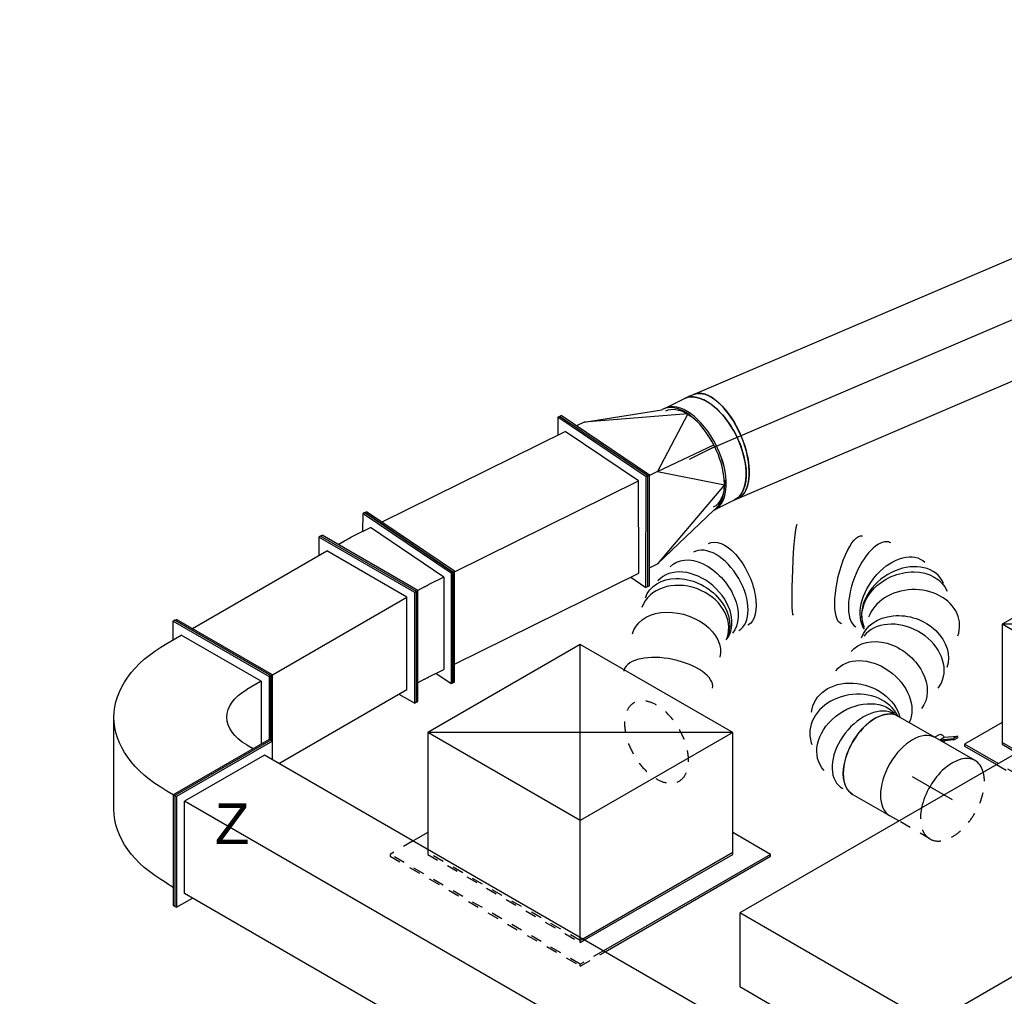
# Model space of a CAD drawing. Extents: x -138812 to 250702, y -18987 to 104055.
# Tile 8 of 193: x 6539 to 8717, y 23680 to 25840. Entities that reach past the tile are written whole.
import ezdxf
from ezdxf.enums import TextEntityAlignment as Align

# ---------------------------------------------------------------- set-up
doc = ezdxf.new("R2010")
doc.units = 0
doc.header["$LTSCALE"] = 50
doc.linetypes.add('CENTER2', pattern=[28.575, 19.05, -3.175, 3.175, -3.175])
doc.linetypes.add('STREEPJES', pattern=[0.1, 0.05, -0.05])
doc.layers.get('0').update_dxf_attribs({"linetype": 'CONTINUOUS'})
for name, color, linetype in [('lMcht aanvoer bestaand_PR', 1, 'CONTINUOUS'), ('lucht aanvoer bestaand', 8, 'CONTINUOUS'), ('lucht aanvoer bestaand_HL', 1, 'CONTINUOUS'), ('WL570---_RETOUR_RST', 2, 'CONTINUOUS'), ('WL570---_RETOUR_RST_HL', 1, 'CONTINUOUS'), ('WL570---_TOEVOER', 3, 'CONTINUOUS'), ('WL570---_TOEVOER_HL', 8, 'CONTINUOUS'), ('WL570---_TOEVOER_RST', 2, 'CONTINUOUS'), ('WL570---_TOEVOER_RST_HL', 1, 'CONTINUOUS'), ('WL5911--_D', 2, 'CONTINUOUS'), ('WM570---_RETOUR_RST_PR', 1, 'CONTINUOUS'), ('WM570---_TOEVOER_PR', 1, 'CONTINUOUS'), ('WM570---_TOEVOER_RST_PR', 1, 'CONTINUOUS')]:
    doc.layers.add(name, color=color, linetype=linetype)
doc.styles.add('BURO-018', font='ARIAL.TTF', dxfattribs={"height": 90})
doc.styles.add('BURO-025', font='ARIAL.TTF', dxfattribs={"height": 125})

# ---------------------------------------------------------------- blocks, each defined once
blk = doc.blocks.new('*U784')
at = {"color": 0, "ltscale": 10}
for p, q in [((0, 212.1, -5805.9), (4.1, 212.1, -5805.9)), ((122.5, 0, -5805.9), (0, 212.1, -5805.9)), ((126.6, 0, -5805.9), (4.1, 212.1, -5805.9)), ((1844.4, 212.1, -5805.9), (1824, 176.8, -5805.9)), ((1848.5, 212.1, -5805.9), (1844.4, 212.1, -5805.9)), ((1966.9, 0, -5805.9), (1844.4, 212.1, -5805.9)), ((1971, 0, -5805.9), (1848.5, 212.1, -5805.9)), ((24.5, 176.8, -5805.9), (1844.4, 176.8, -5805.9)), ((1844.4, 176.8, -5805.9), (1946.5, 0, -5805.9)), ((122.5, 0, -5805.9), (126.6, 0, -5805.9)), ((126.6, 0, -5805.9), (1946.5, 0, -5805.9)), ((1844.4, -176.8, -5805.9), (1946.5, 0, -5805.9)), ((1844.4, -212.1, -5805.9), (1966.9, 0, -5805.9)), ((0, -212.1, -5805.9), (122.5, 0, -5805.9)), ((4.1, -212.1, -5805.9), (126.6, 0, -5805.9)), ((1848.5, -212.1, -5805.9), (1971, 0, -5805.9)), ((1971, 0, -5805.9), (1966.9, 0, -5805.9)), ((24.5, -176.8, -5805.9), (1844.4, -176.8, -5805.9)), ((1824, -176.8, -5805.9), (1844.4, -212.1, -5805.9)), ((0, -212.1, -5805.9), (4.1, -212.1, -5805.9)), ((1848.5, -212.1, -5805.9), (1844.4, -212.1, -5805.9))]:
    blk.add_line(p, q, dxfattribs=at)
at = {"layer": 'lMcht aanvoer bestaand_PR', "color": 1, "style": 'BURO-018'}
blk.add_attdef('POSNR', text='', height=90, dxfattribs=at).set_placement((0, 0), align=Align.MIDDLE)
blk = doc.blocks.new('*U946')
at = {"color": 0, "ltscale": 10}
for p, q in [((-8.3, 212, -3489.5), (-4.1, 212, -3489.5)), ((108.3, 7.6, -3489.5), (-8.3, 212, -3489.5)), ((112.5, 7.6, -3489.5), (-4.1, 212, -3489.5)), ((34.8, 176.7, -3489.5), (16.1, 176.7, -3489.5)), ((248.6, 91.5, -3489.5), (34.8, 176.7, -3489.5)), ((34.8, 176.7, -3489.5), (201, 124.9, -3489.5)), ((207.7, 125, -3489.5), (203.4, 125, -3489.5)), ((248.6, 91.5, -3489.5), (131.9, 6.4, -3489.5)), ((-0.2, -212, -3489.5), (108.3, 7.6, -3489.5)), ((4.1, -212, -3489.5), (112.5, 7.6, -3489.5)), ((108.3, 7.6, -3489.5), (112.5, 7.6, -3489.5)), ((131.9, 6.4, -3489.5), (111.9, 6.4, -3489.5)), ((131.9, 6.4, -3489.5), (252, -85.1, -3489.5)), ((131.9, 6.4, -3489.5), (269.7, 4.5, -3489.5)), ((252, -85.1, -3489.5), (41.5, -176.7, -3489.5)), ((41.5, -176.7, -3489.5), (205.8, -124.9, -3489.5)), ((207.7, -125, -3489.5), (205.6, -125, -3489.5)), ((21.5, -176.7, -3489.5), (41.5, -176.7, -3489.5)), ((-0.2, -212, -3489.5), (4.1, -212, -3489.5))]:
    blk.add_line(p, q, dxfattribs=at)
for centre, start_param, end_param in [((203.4, 0, -3489.5), 3.173543, 6.319222), ((207.7, 0, -3489.5), 3.141593, 6.283185)]:
    blk.add_ellipse(centre, major_axis=(0, 125), ratio=0.53066, start_param=start_param, end_param=end_param, dxfattribs=at)
at = {"color": 0, "ltscale": 10, "extrusion": (4.14503e-17, 1.03352e-16, -1)}
for start_param, end_param in [(0, 0.685318), (0.696098, 0.878175), (2.373082, 3.141593), (2.263417, 2.367715)]:
    blk.add_ellipse((207.7, 0, -3489.5), major_axis=(0, 118.8), ratio=0.53066, start_param=start_param, end_param=end_param, dxfattribs=at)
at = {"layer": 'lMcht aanvoer bestaand_PR', "color": 1, "style": 'BURO-018'}
blk.add_attdef('POSNR', text='', height=90, dxfattribs=at).set_placement((0, 0), align=Align.MIDDLE)
blk = doc.blocks.new('*U947')
at = {"color": 0, "ltscale": 10}
for p, q in [((0, 125, -3359.5), (49.2, 125, -3359.5)), ((0, -125, -3359.5), (49.2, -125, -3359.5))]:
    blk.add_line(p, q, dxfattribs=at)
blk.add_ellipse((0, 0, -3359.5), major_axis=(0, 125), ratio=0.53066, start_param=3.141593, end_param=6.283185, dxfattribs=at)
at = {"color": 0, "ltscale": 10, "extrusion": (4.14503e-17, 1.03352e-16, -1)}
blk.add_ellipse((49.2, 0, -3359.5), major_axis=(0, 125), ratio=0.53066, start_param=0, end_param=3.141593, dxfattribs=at)
at = {"layer": 'lucht aanvoer bestaand_HL', "linetype": 'CENTER2'}
blk.add_line((0, 0, -3359.5), (49.2, 0, -3359.5), dxfattribs=at)
at = {"layer": 'lMcht aanvoer bestaand_PR', "color": 1, "style": 'BURO-018'}
blk.add_attdef('POSNR', text='', height=90, dxfattribs=at).set_placement((0, 0), align=Align.MIDDLE)
blk = doc.blocks.new('*U948')
at = {"color": 0, "ltscale": 10}
for p, q in [((-7.4, 125, -3324), (2.5, 125, -3324)), ((4.3, 125, -3324), (2.5, 125, -3324)), ((4.3, 125, -3324), (14.4, 124.4, -3324)), ((-7.4, -125, -3324), (-3.4, -125, -3324)), ((-3.4, -125, -3324), (0.8, -125.2, -3324))]:
    blk.add_line(p, q, dxfattribs=at)
blk.add_ellipse((-7.4, 0, -3324), major_axis=(0, 125), ratio=0.53066, start_param=3.141593, end_param=6.283185, dxfattribs=at)
at = {"color": 0, "ltscale": 10, "extrusion": (-1.03163e-18, 5.09346e-19, -1)}
blk.add_ellipse((7.6, -0.4, -3324), major_axis=(6.8, 124.8), ratio=0.486081, start_param=0, end_param=3.141593, dxfattribs=at)
at = {"layer": 'lucht aanvoer bestaand_HL', "linetype": 'CENTER2', "extrusion": (-1.03163e-18, 5.09346e-19, -1)}
blk.add_ellipse((89.7, -170.3, -3324), major_axis=(224.2, -110.7), ratio=0.57735, start_param=4.004906, end_param=4.074719, dxfattribs=at)
at = {"layer": 'lMcht aanvoer bestaand_PR', "color": 1, "style": 'BURO-018'}
blk.add_attdef('POSNR', text='', height=90, dxfattribs=at).set_placement((0, 0), align=Align.MIDDLE)
blk = doc.blocks.new('*U949')
at = {"color": 0, "ltscale": 10}
for p, q in [((-265.4, 212.1, -4311.1), (-261.3, 212.1, -4311.1)), ((-142.9, 0, -4311.1), (-265.4, 212.1, -4311.1)), ((-138.8, 0, -4311.1), (-261.3, 212.1, -4311.1)), ((-224.5, 176.8, -4311.1), (-240.9, 176.8, -4311.1)), ((-41.4, 93.9, -4311.1), (60.6, -82.8, -4311.1)), ((-265.4, -212.1, -4311.1), (-142.9, 0, -4311.1)), ((-261.3, -212.1, -4311.1), (-138.8, 0, -4311.1)), ((-142.9, 0, -4311.1), (-138.8, 0, -4311.1)), ((-138.8, 0, -4311.1), (-122.5, 0, -4311.1)), ((-181.7, -314.7, -4311.1), (-251.1, -194.5, -4311.1)), ((-224.5, -176.8, -4311.1), (-240.9, -176.8, -4311.1)), ((-265.4, -212.1, -4311.1), (-261.3, -212.1, -4311.1)), ((-193.9, -335.9, -4311.1), (-265.4, -212.1, -4311.1)), ((-191.9, -332.3, -4311.1), (-261.3, -212.1, -4311.1)), ((-181.7, -314.7, -4311.1), (-163.3, -282.8, -4311.1)), ((40.8, -282.8, -4311.1), (22.5, -314.7, -4311.1)), ((32.7, -297, -4311.1), (53.1, -332.3, -4311.1)), ((-181.7, -314.7, -4311.1), (22.5, -314.7, -4311.1)), ((-193.9, -335.9, -4311.1), (-191.9, -332.3, -4311.1)), ((51, -335.9, -4311.1), (-193.9, -335.9, -4311.1)), ((53.1, -332.3, -4311.1), (-191.9, -332.3, -4311.1)), ((51, -335.9, -4311.1), (53.1, -332.3, -4311.1))]:
    blk.add_line(p, q, dxfattribs=at)
at = {"color": 0, "ltscale": 10, "extrusion": (2.8752e-17, 8.06987e-17, -1)}
for centre, major_axis, end_param in [((-387.8, -106.1, -4311.1), (-346.4, -200), 3.141593), ((-285.8, -282.8, -4311.1), (-346.4, -200), 3.926991), ((-285.8, -282.8, -4311.1), (-129.9, -75), 3.926991)]:
    blk.add_ellipse(centre, major_axis=major_axis, ratio=0.57735, start_param=2.356194, end_param=end_param, dxfattribs=at)
at = {"layer": 'lMcht aanvoer bestaand_PR', "color": 1, "style": 'BURO-018'}
blk.add_attdef('POSNR', text='', height=90, dxfattribs=at).set_placement((0, 0), align=Align.MIDDLE)
blk = doc.blocks.new('*U950')
at = {"color": 0, "ltscale": 10}
for p, q in [((0, 212.1, -4123.5), (4.1, 212.1, -4123.5)), ((122.5, 0, -4123.5), (0, 212.1, -4123.5)), ((126.6, 0, -4123.5), (4.1, 212.1, -4123.5)), ((367.9, 212.1, -4123.5), (347.5, 176.8, -4123.5)), ((372, 212.1, -4123.5), (367.9, 212.1, -4123.5)), ((490.3, 0, -4123.5), (367.9, 212.1, -4123.5)), ((494.4, 0, -4123.5), (372, 212.1, -4123.5)), ((24.5, 176.8, -4123.5), (367.9, 176.8, -4123.5)), ((469.9, 0, -4123.5), (367.9, 176.8, -4123.5)), ((51, -123.7, -4123.5), (122.5, 0, -4123.5)), ((122.5, 0, -4123.5), (126.6, 0, -4123.5)), ((126.6, 0, -4123.5), (469.9, 0, -4123.5)), ((367.9, -176.8, -4123.5), (469.9, 0, -4123.5)), ((367.9, -212.1, -4123.5), (490.3, 0, -4123.5)), ((372, -212.1, -4123.5), (494.4, 0, -4123.5)), ((494.4, 0, -4123.5), (490.3, 0, -4123.5)), ((53.1, -127.3, -4123.5), (126.6, 0, -4123.5)), ((40.8, -176.8, -4123.5), (367.9, -176.8, -4123.5)), ((347.5, -176.8, -4123.5), (367.9, -212.1, -4123.5)), ((372, -212.1, -4123.5), (367.9, -212.1, -4123.5))]:
    blk.add_line(p, q, dxfattribs=at)
at = {"layer": 'lMcht aanvoer bestaand_PR', "color": 1, "style": 'BURO-018'}
blk.add_attdef('POSNR', text='', height=90, dxfattribs=at).set_placement((0, 0), align=Align.MIDDLE)
blk = doc.blocks.new('*U951')
at = {"color": 0, "ltscale": 10}
for p, q in [((-4.1, 212, -3793.1), (0.2, 212, -3793.1)), ((112.5, 7.6, -3793.1), (-4.1, 212, -3793.1)), ((116.7, 7.6, -3793.1), (0.2, 212, -3793.1)), ((472.5, 212, -3793.1), (455.1, 176.7, -3793.1)), ((476.8, 212, -3793.1), (472.5, 212, -3793.1)), ((589.1, 7.6, -3793.1), (472.5, 212, -3793.1)), ((593.3, 7.6, -3793.1), (476.8, 212, -3793.1)), ((20.3, 176.7, -3793.1), (473.2, 176.7, -3793.1)), ((570.3, 6.4, -3793.1), (473.2, 176.7, -3793.1)), ((4.1, -212, -3793.1), (112.5, 7.6, -3793.1)), ((8.3, -212, -3793.1), (116.7, 7.6, -3793.1)), ((112.5, 7.6, -3793.1), (116.7, 7.6, -3793.1)), ((116.1, 6.4, -3793.1), (570.3, 6.4, -3793.1)), ((480, -176.7, -3793.1), (570.3, 6.4, -3793.1)), ((480.6, -212, -3793.1), (589.1, 7.6, -3793.1)), ((484.9, -212, -3793.1), (593.3, 7.6, -3793.1)), ((593.3, 7.6, -3793.1), (589.1, 7.6, -3793.1)), ((25.7, -176.7, -3793.1), (480, -176.7, -3793.1)), ((460.5, -176.7, -3793.1), (480.6, -212, -3793.1)), ((4.1, -212, -3793.1), (8.3, -212, -3793.1)), ((484.9, -212, -3793.1), (480.6, -212, -3793.1))]:
    blk.add_line(p, q, dxfattribs=at)
at = {"layer": 'lMcht aanvoer bestaand_PR', "color": 1, "style": 'BURO-018'}
blk.add_attdef('POSNR', text='', height=90, dxfattribs=at).set_placement((0, 0), align=Align.MIDDLE)
blk = doc.blocks.new('*U952')
at = {"color": 0, "ltscale": 10}
for p, q in [((-49.6, 212.1, -3825.4), (-45.6, 212.1, -3825.4)), ((72.8, 0, -3825.4), (-49.6, 212.1, -3825.4)), ((76.9, 0, -3825.4), (-45.6, 212.1, -3825.4)), ((37.3, 174.6, -3825.4), (57, 208.7, -3825.4)), ((61.2, 208.4, -3825.4), (57, 208.7, -3825.4)), ((57, 208.7, -3825.4), (159.9, -2.8, -3825.4)), ((61.2, 208.4, -3825.4), (164.1, -3, -3825.4)), ((-25.1, 176.8, -3825.4), (-8.8, 176.8, -3825.4)), ((17.3, 175.9, -3825.4), (55.4, 173.4, -3825.4)), ((141.1, -2.8, -3825.4), (55.4, 173.4, -3825.4)), ((72.8, 0, -3825.4), (76.9, 0, -3825.4)), ((93.2, 0, -3825.4), (76.9, 0, -3825.4)), ((-49.6, -212.1, -3825.4), (72.8, 0, -3825.4)), ((-45.6, -212.1, -3825.4), (76.9, 0, -3825.4)), ((159.9, -2.8, -3825.4), (37.4, -214.9, -3825.4)), ((141.1, -2.8, -3825.4), (39, -179.6, -3825.4)), ((164.1, -3, -3825.4), (41.6, -215.2, -3825.4)), ((141.1, -2.8, -3825.4), (103, -0.3, -3825.4)), ((164.1, -3, -3825.4), (159.9, -2.8, -3825.4)), ((-8.8, -176.8, -3825.4), (-25.1, -176.8, -3825.4)), ((1, -177.1, -3825.4), (39, -179.6, -3825.4)), ((37.4, -214.9, -3825.4), (19.6, -178.3, -3825.4)), ((-49.6, -212.1, -3825.4), (-45.6, -212.1, -3825.4)), ((41.6, -215.2, -3825.4), (37.4, -214.9, -3825.4))]:
    blk.add_line(p, q, dxfattribs=at)
at = {"color": 0, "ltscale": 10, "extrusion": (-4.26297e-17, -3.94865e-17, -1)}
for centre, major_axis in [((154.4, -106, -3825.4), (346.3, -199.9)), ((154.4, -106, -3825.4), (129.8, -74.9)), ((52.4, -282.8, -3825.4), (129.8, -74.9))]:
    blk.add_ellipse(centre, major_axis=major_axis, ratio=0.57735, start_param=3.926991, end_param=4.005531, dxfattribs=at)
at = {"layer": 'lMcht aanvoer bestaand_PR', "color": 1, "style": 'BURO-018'}
blk.add_attdef('POSNR', text='', height=90, dxfattribs=at).set_placement((0, 0), align=Align.MIDDLE)
blk = doc.blocks.new('*U979')
at = {"color": 0, "ltscale": 10}
for p, q in [((-224.7, 285.3, -4041.6), (-354, 61.4, -4041.6)), ((164.7, 285.3, -4041.6), (-224.7, 285.3, -4041.6)), ((-30, -52, -4041.6), (-224.7, 285.3, -4041.6)), ((359.5, -52, -4041.6), (-224.7, 285.3, -4041.6)), ((-30, -52, -4041.6), (164.7, 285.3, -4041.6)), ((359.5, -52, -4041.6), (164.7, 285.3, -4041.6)), ((-335.4, 93.7, -4041.6), (-372.6, 93.7, -4041.6)), ((-159.3, -275.9, -4041.6), (-30, -52, -4041.6)), ((359.5, -52, -4041.6), (-30, -52, -4041.6)), ((224.7, -285.3, -4041.6), (359.5, -52, -4041.6)), ((297, -327, -4041.6), (248.8, -243.6, -4041.6)), ((226.8, -281.8, -4041.6), (-155.9, -281.8, -4041.6)), ((-153.8, -285.3, -4041.6), (224.7, -285.3, -4041.6)), ((297, -327, -4041.6), (-129.7, -327, -4041.6)), ((-127.7, -330.6, -4041.6), (295, -330.6, -4041.6)), ((295, -330.6, -4041.6), (297, -327, -4041.6))]:
    blk.add_line(p, q, dxfattribs=at)
at = {"color": 8, "linetype": 'STREEPJES', "ltscale": 10}
for p, q in [((-431.7, 93.7, -4041.6), (-433.8, 90.2, -4041.6)), ((-433.8, 90.2, -4041.6), (-190.9, -330.6, -4041.6)), ((-372.6, 93.7, -4041.6), (-431.7, 93.7, -4041.6)), ((-188.8, -327, -4041.6), (-431.7, 93.7, -4041.6)), ((-354, 61.4, -4041.6), (-359.5, 52, -4041.6)), ((-359.5, 52, -4041.6), (-164.7, -285.3, -4041.6)), ((-162.7, -281.8, -4041.6), (-357.4, 55.5, -4041.6)), ((-164.7, -285.3, -4041.6), (-159.3, -275.9, -4041.6)), ((-155.9, -281.8, -4041.6), (-162.7, -281.8, -4041.6)), ((-164.7, -285.3, -4041.6), (-153.8, -285.3, -4041.6)), ((-190.9, -330.6, -4041.6), (-188.8, -327, -4041.6)), ((-190.9, -330.6, -4041.6), (-127.7, -330.6, -4041.6)), ((-129.7, -327, -4041.6), (-188.8, -327, -4041.6))]:
    blk.add_line(p, q, dxfattribs=at)
at = {"layer": 'WL570---_TOEVOER_RST_HL', "linetype": 'CENTER2'}
blk.add_circle((0, 0, -4041.6), 0.075, dxfattribs=at)
at = {"layer": 'WL570---_TOEVOER_RST', "color": 1, "style": 'BURO-018'}
for tag in ['MC', 'Q']:
    blk.add_attdef(tag, text='', height=90, dxfattribs=at).set_placement((0, 0), align=Align.MIDDLE)
at = {"layer": 'WM570---_TOEVOER_RST_PR', "color": 1, "style": 'BURO-018'}
blk.add_attdef('POSNR', text='', height=90, dxfattribs=at).set_placement((0, 0), align=Align.MIDDLE)
blk = doc.blocks.new('*U980')
at = {"color": 0, "ltscale": 10}
for p, q in [((-225.8, 283.5, -3695.7), (-358.4, 53.7, -3695.7)), ((163.7, 283.5, -3695.7), (-225.8, 283.5, -3695.7)), ((-31, -53.7, -3695.7), (-225.8, 283.5, -3695.7)), ((358.4, -53.7, -3695.7), (-225.8, 283.5, -3695.7)), ((-31, -53.7, -3695.7), (163.7, 283.5, -3695.7)), ((358.4, -53.7, -3695.7), (163.7, 283.5, -3695.7)), ((-430.7, 95.5, -3695.7), (-432.7, 91.9, -3695.7)), ((-432.7, 91.9, -3695.7), (-392, 21.4, -3695.7)), ((-334.4, 95.5, -3695.7), (-430.7, 95.5, -3695.7)), ((-387.9, 21.4, -3695.7), (-430.7, 95.5, -3695.7)), ((-358.4, 53.7, -3695.7), (-339.8, 21.4, -3695.7)), ((-335.7, 21.4, -3695.7), (-356.4, 57.3, -3695.7)), ((-150.3, -260.3, -3695.7), (-31, -53.7, -3695.7)), ((358.4, -53.7, -3695.7), (-31, -53.7, -3695.7)), ((225.8, -283.5, -3695.7), (358.4, -53.7, -3695.7)), ((298, -325.3, -3695.7), (249.8, -241.8, -3695.7)), ((227.8, -280, -3695.7), (-138.9, -280, -3695.7)), ((-136.8, -283.5, -3695.7), (225.8, -283.5, -3695.7)), ((298, -325.3, -3695.7), (-112.7, -325.3, -3695.7)), ((296, -328.8, -3695.7), (298, -325.3, -3695.7)), ((-110.7, -328.8, -3695.7), (296, -328.8, -3695.7))]:
    blk.add_line(p, q, dxfattribs=at)
at = {"color": 8, "linetype": 'STREEPJES', "ltscale": 10}
for p, q in [((-392, 21.4, -3695.7), (-189.8, -328.8, -3695.7)), ((-187.8, -325.3, -3695.7), (-387.9, 21.4, -3695.7)), ((-339.8, 21.4, -3695.7), (-163.7, -283.5, -3695.7)), ((-161.7, -280, -3695.7), (-335.7, 21.4, -3695.7)), ((-163.7, -283.5, -3695.7), (-150.3, -260.3, -3695.7)), ((-138.9, -280, -3695.7), (-161.7, -280, -3695.7)), ((-163.7, -283.5, -3695.7), (-136.8, -283.5, -3695.7)), ((-189.8, -328.8, -3695.7), (-187.8, -325.3, -3695.7)), ((-112.7, -325.3, -3695.7), (-187.8, -325.3, -3695.7)), ((-189.8, -328.8, -3695.7), (-110.7, -328.8, -3695.7))]:
    blk.add_line(p, q, dxfattribs=at)
at = {"layer": 'WL570---_RETOUR_RST_HL', "linetype": 'CENTER2'}
blk.add_circle((0, 0, -3695.7), 0.075, dxfattribs=at)
at = {"layer": 'WL570---_RETOUR_RST', "color": 1, "style": 'BURO-018'}
for tag in ['MC', 'Q']:
    blk.add_attdef(tag, text='', height=90, dxfattribs=at).set_placement((0, 0), align=Align.MIDDLE)
at = {"layer": 'WM570---_RETOUR_RST_PR', "color": 1, "style": 'BURO-018'}
blk.add_attdef('POSNR', text='', height=90, dxfattribs=at).set_placement((0, 0), align=Align.MIDDLE)
blk = doc.blocks.new('*U1146')
at = {"color": 0, "ltscale": 10}
for p, q in [((0, 125, -3319.8), (2049.4, 125, -3319.8)), ((0, -125, -3319.8), (1747, -125, -3319.8)), ((1889.7, -125, -3319.8), (2049.4, -125, -3319.8))]:
    blk.add_line(p, q, dxfattribs=at)
at = {"color": 8, "linetype": 'STREEPJES', "ltscale": 10}
blk.add_line((1869.6, -125, -3319.8), (1889.7, -125, -3319.8), dxfattribs=at)
at = {"color": 0, "ltscale": 10}
blk.add_ellipse((0, 0, -3319.8), major_axis=(0, 125), ratio=0.485571, start_param=3.141593, end_param=6.283185, dxfattribs=at)
at = {"color": 0, "ltscale": 10, "extrusion": (-5.18822e-17, 8.25197e-17, -1)}
blk.add_ellipse((2049.4, 0, -3319.8), major_axis=(0, 125), ratio=0.485571, start_param=0, end_param=3.141593, dxfattribs=at)
at = {"layer": 'lucht aanvoer bestaand_HL', "linetype": 'CENTER2'}
blk.add_line((0, 0, -3319.8), (2049.4, 0, -3319.8), dxfattribs=at)
at = {"layer": 'lMcht aanvoer bestaand_PR', "color": 1, "style": 'BURO-018'}
blk.add_attdef('POSNR', text='', height=90, dxfattribs=at).set_placement((0, 0), align=Align.MIDDLE)
blk = doc.blocks.new('*U1182')
at = {"color": 8, "linetype": 'STREEPJES', "ltscale": 10}
blk.add_line((0, 100, -4295.2), (79.6, 100, -4295.2), dxfattribs=at)
at = {"color": 0, "ltscale": 10}
for p, q in [((79.6, 100, -4295.2), (102.1, 100, -4295.2)), ((0, -100, -4295.2), (102.1, -100, -4295.2))]:
    blk.add_line(p, q, dxfattribs=at)
at = {"color": 8, "linetype": 'STREEPJES', "ltscale": 10}
for start_param, end_param in [(0, 2.627623), (5.226359, 6.283185)]:
    blk.add_ellipse((0, 0, -4295.2), major_axis=(0, 100), ratio=0.57735, start_param=start_param, end_param=end_param, dxfattribs=at)
at = {"color": 0, "ltscale": 10}
for start_param, end_param in [(3.141593, 5.226359), (2.627623, 3.141593)]:
    blk.add_ellipse((0, 0, -4295.2), major_axis=(0, 100), ratio=0.57735, start_param=start_param, end_param=end_param, dxfattribs=at)
at = {"layer": 'WL570---_TOEVOER_HL', "linetype": 'CENTER2'}
blk.add_line((0, 0, -4295.2), (102.1, 0, -4295.2), dxfattribs=at)
at = {"layer": 'WM570---_TOEVOER_PR', "color": 1, "style": 'BURO-018'}
blk.add_attdef('POSNR', text='', height=90, dxfattribs=at).set_placement((0, 0), align=Align.MIDDLE)
blk = doc.blocks.new('*U1183')
at = {"color": 2, "ltscale": 10}
for p, q in [((-449.1, 282.8, -4677.4), (-530.7, 141.4, -4677.4)), ((285.8, 282.8, -4677.4), (-449.1, 282.8, -4677.4)), ((-204.1, -141.4, -4677.4), (-449.1, 282.8, -4677.4)), ((530.7, -141.4, -4677.4), (285.8, 282.8, -4677.4)), ((-530.7, 141.4, -4677.4), (-373.3, -131.2, -4677.4)), ((-368.2, -140.2, -4677.4), (-365, -145.7, -4677.4)), ((-226.7, -180.6, -4677.4), (-204.1, -141.4, -4677.4)), ((530.7, -141.4, -4677.4), (-204.1, -141.4, -4677.4)), ((449.1, -282.8, -4677.4), (530.7, -141.4, -4677.4)), ((-233.1, -282.8, -4677.4), (449.1, -282.8, -4677.4))]:
    blk.add_line(p, q, dxfattribs=at)
at = {"color": 8, "linetype": 'STREEPJES', "ltscale": 10}
for p, q in [((-373.3, -131.2, -4677.4), (-368.2, -140.2, -4677.4)), ((-365, -145.7, -4677.4), (-285.8, -282.8, -4677.4)), ((-285.8, -282.8, -4677.4), (-226.7, -180.6, -4677.4)), ((-285.8, -282.8, -4677.4), (-233.1, -282.8, -4677.4))]:
    blk.add_line(p, q, dxfattribs=at)
at = {"layer": 'WL5911--_D', "color": 2, "style": 'BURO-025'}
blk.add_attdef('POSNR', text='', height=125, dxfattribs=at).set_placement((0, 0), align=Align.MIDDLE)
blk = doc.blocks.new('*U1187')
at = {"color": 2, "ltscale": 10}
for p, q in [((-47.5, 100, -4189.4), (47.5, 100, -4189.4)), ((-86.3, -116.2, -4189.4), (-63.3, -100, -4189.4)), ((-59.8, -101.4, -4189.4), (-83.8, -118.2, -4189.4)), ((-68.9, -100, -4189.4), (-69.6, -101.2, -4189.4)), ((-59.3, -101, -4189.4), (-64.8, -110.5, -4189.4)), ((-60.6, -100, -4189.4), (-59.3, -101, -4189.4)), ((-59.3, -101, -4189.4), (-59.8, -101.4, -4189.4)), ((-46.5, -100, -4189.4), (-52.8, -110.9, -4189.4)), ((-47.5, -100, -4189.4), (-46.5, -100, -4189.4)), ((-46.5, -100, -4189.4), (47.5, -100, -4189.4)), ((-86.3, -116.2, -4189.4), (-91.8, -125.6, -4189.4)), ((-91.8, -125.6, -4189.4), (-89.2, -127.7, -4189.4)), ((-64.8, -110.5, -4189.4), (-89.2, -127.7, -4189.4)), ((-89.2, -127.7, -4189.4), (-83.8, -118.2, -4189.4)), ((-83.8, -118.2, -4189.4), (-86.3, -116.2, -4189.4))]:
    blk.add_line(p, q, dxfattribs=at)
blk.add_ellipse((-47.5, 0, -4189.4), major_axis=(0, 100), ratio=0.57735, start_param=3.141593, end_param=6.283185, dxfattribs=at)
at = {"color": 2, "ltscale": 10, "extrusion": (1.23904e-16, 7.43708e-18, -1)}
for centre, major_axis, start_param, end_param in [((47.5, 0, -4189.4), (0, 100), 0, 3.141593), ((-61.2, -106.1, -4189.4), (8.4, -4.85), 2.573491, 3.141593), ((-61.2, -106.1, -4189.4), (8.4, -4.85), 0, 1.659918)]:
    blk.add_ellipse(centre, major_axis=major_axis, ratio=0.57735, start_param=start_param, end_param=end_param, dxfattribs=at)
at = {"layer": 'WL570---_TOEVOER', "color": 1, "style": 'BURO-018'}
blk.add_attdef('I', text='', height=90, dxfattribs=at).set_placement((0, 0), align=Align.MIDDLE)
at = {"layer": 'WM570---_TOEVOER_PR', "color": 1, "style": 'BURO-018'}
blk.add_attdef('POSNR', text='', height=90, dxfattribs=at).set_placement((0, 0), align=Align.MIDDLE)
blk = doc.blocks.new('*U1188')
at = {"color": 8, "linetype": 'STREEPJES', "ltscale": 10}
for p, q in [((575.3, 115.5, -4155.8), (574.9, 116.9, -4155.8)), ((575.7, 114.2, -4155.8), (575.3, 115.5, -4155.8))]:
    blk.add_line(p, q, dxfattribs=at)
at = {"color": 0, "ltscale": 10}
blk.add_line((405.2, -355.5, -4155.8), (405.3, -355.5, -4155.8), dxfattribs=at)
at = {"color": 8, "linetype": 'STREEPJES', "ltscale": 10}
blk.add_ellipse((433.6, 216.7, -4155.8), major_axis=(86.6, -50), ratio=0.57735, start_param=3.141593, end_param=9.421636, dxfattribs=at)
at = {"color": 0, "ltscale": 10}
for centre, major_axis, ratio, start_param, end_param in [((480.3, 84.1, -4155.8), (94.8, 32), 0.455582, 3.157643, 6.238202), ((0, 0, -4155.8), (0, 100), 0.57735, 3.141593, 6.283185), ((17.1, 0, -4155.8), (14.2, 99.6), 0.6512, 3.234166, 6.190612), ((17.1, 0, -4155.8), (14.2, 99.6), 0.6512, 6.190612, 6.375759), ((64.9, -23.9, -4155.8), (79.5, 62.3), 0.805795, 6.091471, 6.474899), ((64.9, -23.9, -4155.8), (79.5, 62.3), 0.805795, 3.390332, 6.091471), ((512.1, -42.9, -4155.8), (98.4, 17.8), 0.799512, 3.141593, 6.283185), ((511.3, -73.7, -4155.8), (97.9, -20.2), 0.726255, 3.179964, 6.283185), ((486, -137.6, -4155.8), (86.6, -50), 0.57735, 3.141593, 6.283185), ((358.7, -266.4, -4155.8), (46.5, -89.1), 0.059074, 0.006131, 3.135455), ((53.8, -206.9, -4155.8), (100.6, 1.7), 0.771964, 3.007472, 3.275713), ((53.8, -206.9, -4155.8), (100.6, 1.7), 0.771964, 3.275713, 6.149065), ((111.5, -319.3, -4155.8), (-43.2, -91.1), 0.751001, 0.143241, 2.998352), ((192, -324.1, -4155.8), (15.8, -99.5), 0.444535, 0.059542, 3.08205), ((69.4, -288.5, -4155.8), (-86.7, -54.8), 0.796033, 0.302946, 2.838647), ((69.4, -288.5, -4155.8), (-86.7, -54.8), 0.796033, 5.98024, 6.586131), ((111.5, -319.3, -4155.8), (-43.2, -91.1), 0.751001, 6.139944, 6.426426), ((192, -324.1, -4155.8), (15.8, -99.5), 0.444535, 6.223643, 6.342728)]:
    blk.add_ellipse(centre, major_axis=major_axis, ratio=ratio, start_param=start_param, end_param=end_param, dxfattribs=at)
at = {"color": 0, "ltscale": 10, "extrusion": (7.43708e-18, -5.9805e-17, -1)}
for centre, major_axis, ratio, start_param, end_param in [((45.1, -8.2, -4155.8), (-46.2, -89.6), 0.75813, 2.994337, 6.135929), ((502.6, 9.9, -4155.8), (97.3, 23.3), 0.707161, 6.24366, 9.385253), ((75, -45.9, -4155.8), (98.8, 20.5), 0.794201, 6.104295, 8.949526), ((514.7, -57.3, -4155.8), (100.7, -1.2), 0.765351, 6.136034, 9.277627), ((504.9, -104.9, -4155.8), (94.1, -35.8), 0.658193, 6.177359, 9.318952), ((70.2, -102.7, -4155.8), (98.8, -15.6), 0.739821, 0, 2.968004), ((470.5, -164.4, -4155.8), (81.6, -58.4), 0.501003, 6.234416, 9.376009), ((61.8, -156.2, -4155.8), (98.8, -15.6), 0.739821, 0, 3.141593), ((57.8, -228.1, -4155.8), (98.2, 18.8), 0.800591, 0, 3.141593), ((238.6, -310.2, -4155.8), (-28.6, 95.8), 0.310702, 0, 3.141593), ((103, -313.1, -4155.8), (59.1, 80.6), 0.791382, 0, 3.141593), ((135.3, -325.5, -4155.8), (-11.5, -99.9), 0.638061, 3.352034, 6.371928)]:
    blk.add_ellipse(centre, major_axis=major_axis, ratio=ratio, start_param=start_param, end_param=end_param, dxfattribs=at)
at = {"layer": 'WM570---_TOEVOER_PR', "color": 1, "style": 'BURO-018'}
blk.add_attdef('POSNR', text='', height=90, dxfattribs=at).set_placement((0, 0), align=Align.MIDDLE)

msp = doc.modelspace()

# ---------------------------------------------------------------- block references
at = {"layer": 'lucht aanvoer bestaand'}
for name, p, rotation in [('*U1146', (8078.48326, 24895.94314, 3319.77041), 23.12640717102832), ('*U946', (7834.51029, 24775.94948, 3489.46707), 26.27684198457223), ('*U947', (8020.71029, 24867.88163, 3359.45537), 26.27684198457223), ('*U948', (8071.46883, 24892.94254, 3324.01389), 26.27684198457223), ('*U951', (7399.58422, 24561.21431, 3793.14845), 26.27684198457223), ('*U952', (7353.35153, 24538.4168, 3825.389), 30.00000000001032), ('*U950', (6988.23497, 24327.61666, 4123.50542), 30.00000000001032), ('*U949', (6758.42527, 24194.93596, 4311.14426), 149.9999999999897), ('*U784', (8589.07837, 23138.0079, 5805.86626), 149.9999999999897)]:
    msp.add_blockref(name, p, dxfattribs=dict(at, rotation=rotation))
at = {"layer": 'WL570---_RETOUR_RST'}
ref = msp.add_blockref('*U980', (9049.74608, 24369.84911, 3695.71892), dxfattribs=dict(at, rotation=30.00000000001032))
ref.add_attrib('Q', '360', dxfattribs={"color": 1, "height": 90, "style": 'BURO-018'}).set_placement((9645.47462, 23994.26068), align=Align.MIDDLE)
ref.add_attrib('MC', 'Z1', dxfattribs={"color": 1, "height": 90, "style": 'BURO-018'}).set_placement((9645.47462, 24745.43753), align=Align.MIDDLE)
at = {"layer": 'WL570---_TOEVOER', "rotation": 149.9999999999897}
for name, p in [('*U1188', (8431.55444, 24212.94832, 4155.76713)), ('*U1187', (8472.70806, 24189.18827, 4189.36892)), ('*U1182', (8602.32582, 24114.35342, 4295.20138))]:
    msp.add_blockref(name, p, dxfattribs=at)
at = {"layer": 'WL570---_TOEVOER_RST'}
ref = msp.add_blockref('*U979', (7779.05443, 24128.33921, 4041.59563), dxfattribs=dict(at, rotation=30.00000000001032))
ref.add_attrib('Q', '360', dxfattribs={"color": 1, "height": 90, "style": 'BURO-018'}).set_placement((7335.8503, 23494.82552), align=Align.MIDDLE)
ref.add_attrib('MC', 'Z', dxfattribs={"color": 1, "height": 90, "style": 'BURO-018'}).set_placement((7008.81342, 24061.27002), align=Align.MIDDLE)
at = {"layer": 'WL5911--_D', "rotation": 30.00000000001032}
msp.add_blockref('*U1183', (8662.00343, 23844.1006, 4677.39658), dxfattribs=at)

doc.saveas('drawing.dxf')
